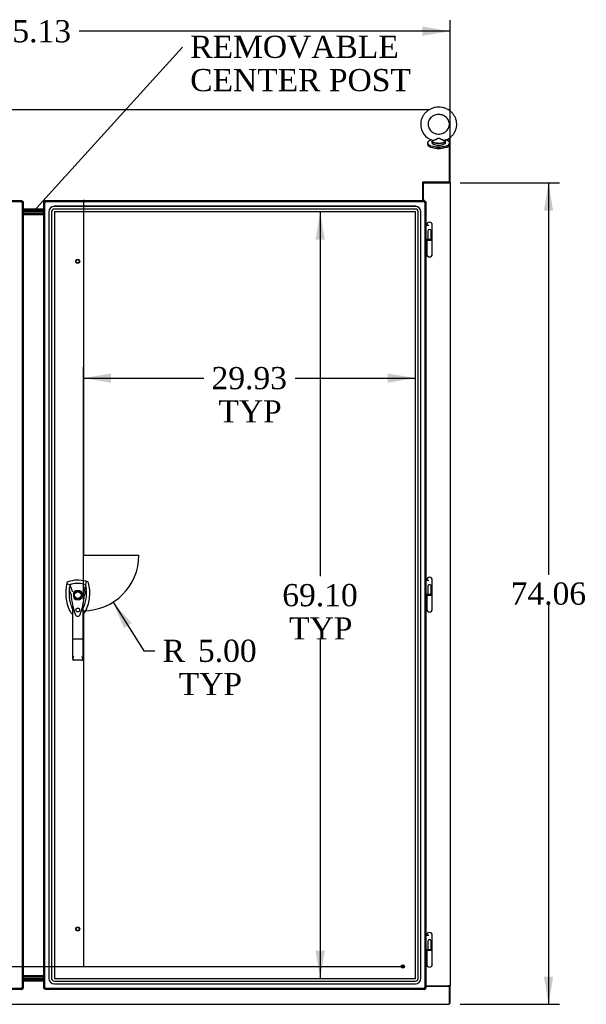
# Model space of a CAD drawing. Header units: inches. Extents: x 2 to 538, y -2 to 358.
# Tile 9 of 20: x 136 to 187, y 144 to 233. Entities that reach past the tile are written whole.
import ezdxf
from ezdxf import colors
from ezdxf.entities.mleader import LeaderData, LeaderLine
from ezdxf.enums import TextEntityAlignment as Align
from ezdxf.lldxf.tags import DXFTag
from ezdxf.math import Vec2, Vec3

# ---------------------------------------------------------------- set-up
doc = ezdxf.new("R2010")
doc.units = ezdxf.units.IN
doc.header["$MEASUREMENT"] = 0
for name, color, linetype in [('COM70220', 7, 'Continuous'), ('COM71043-2', 7, 'Continuous'), ('COM71045-2', 7, 'Continuous'), ('COM71046-2', 7, 'Continuous'), ('COM71048-2', 7, 'Continuous'), ('COM71054-1', 7, 'Continuous'), ('COM71145-1', 7, 'Continuous'), ('COM71146-1', 7, 'Continuous'), ('Default', 7, 'Continuous'), ('DV8_Default', 7, 'Continuous'), ('GSK87431', 7, 'Continuous'), ('HAN13068', 7, 'Continuous'), ('HNG14568', 7, 'Continuous'), ('HNG14568B', 7, 'Continuous'), ('HNG14568MH', 7, 'Continuous'), ('SCS87245', 7, 'Continuous'), ('STD26122', 7, 'Continuous'), ('STD26258', 7, 'Continuous'), ('WAF87246', 7, 'Continuous'), ('WAM254785', 7, 'Continuous')]:
    doc.layers.add(name, color=color, linetype=linetype)
doc.styles.add('SEACAD_Times_New_Roman', font='times.ttf')
tags = doc.linetypes.add('CENTER2', pattern=[1.125, 0.75, -0.125, 0.125, -0.125]).pattern_tags.tags
tags[10:11] = [DXFTag(74, 4), DXFTag(75, 0), DXFTag(340, '0'), DXFTag(46, 0.0), DXFTag(50, 0.0), DXFTag(44, 0.0), DXFTag(45, 0.0)]
tags[8:9] = [DXFTag(74, 4), DXFTag(75, 0), DXFTag(340, '0'), DXFTag(46, 0.0), DXFTag(50, 0.0), DXFTag(44, 0.0), DXFTag(45, 0.0)]
tags[6:7] = [DXFTag(74, 4), DXFTag(75, 0), DXFTag(340, '0'), DXFTag(46, 0.0), DXFTag(50, 0.0), DXFTag(44, 0.0), DXFTag(45, 0.0)]
tags[4:5] = [DXFTag(74, 4), DXFTag(75, 0), DXFTag(340, '0'), DXFTag(46, 0.0), DXFTag(50, 0.0), DXFTag(44, 0.0), DXFTag(45, 0.0)]
tags = doc.linetypes.add('HIDDEN2', pattern=[0.1875, 0.125, -0.0625]).pattern_tags.tags
tags[6:7] = [DXFTag(74, 4), DXFTag(75, 0), DXFTag(340, '0'), DXFTag(46, 0.0), DXFTag(50, 0.0), DXFTag(44, 0.0), DXFTag(45, 0.0)]
tags[4:5] = [DXFTag(74, 4), DXFTag(75, 0), DXFTag(340, '0'), DXFTag(46, 0.0), DXFTag(50, 0.0), DXFTag(44, 0.0), DXFTag(45, 0.0)]
doc.dimstyles.new('HAMMOND_(STH_-_540x360)', dxfattribs={"dimtxt": 2, "dimasz": 2.5, "dimexe": 1, "dimexo": 1, "dimgap": 0.5, "dimtad": 0, "dimtih": 1, "dimtoh": 1, "dimzin": 0, "dimdsep": 46, "dimtxsty": 'SEACAD_Times_New_Roman', "dimblk1": '_SE_FILLED', "dimblk2": '_SE_FILLED', "dimsah": 1, "dimcen": 1, "dimadec": 0, "dimazin": 0, "dimtfac": 0.8, "dimtofl": 0, "dimtmove": 0, "dimatfit": 3, "dimfxl": 1, "dimtolj": 1, "dimtzin": 0, "dimarcsym": 0})

# ---------------------------------------------------------------- blocks, each defined once
blk = doc.blocks.new('_SE_FILLED')
at = {"color": 0}
blk.add_line((0, 0), (-1, 0), dxfattribs=at)
blk.add_solid([(0, 0), (-1, -0.1665), (-1, 0.1665), (0, 0)], dxfattribs=at)
blk = doc.blocks.new('SEANNOT_GROUP2')
at = {"layer": 'Default', "color": 7, "linetype": 'CENTER2'}
blk.add_line((103.785, 147.321), (170.494, 147.321), dxfattribs=at)
blk = doc.blocks.new('SE7')
at = {"layer": 'COM70220', "color": 7, "linetype": 'HIDDEN2'}
for p, q in [((171.566, 215.845), (139.026, 215.845)), ((171.566, 215.844), (139.026, 215.844)), ((138.526, 215.345), (138.526, 146.243)), ((138.527, 215.345), (138.527, 146.243)), ((138.776, 215.345), (138.776, 146.243)), ((139.025, 215.345), (139.025, 146.243)), ((171.566, 215.595), (139.026, 215.595)), ((171.566, 215.346), (139.026, 215.346)), ((139.026, 215.345), (139.026, 146.243)), ((171.566, 215.345), (139.026, 215.345)), ((171.566, 146.243), (171.566, 215.345)), ((171.567, 146.243), (171.567, 215.345)), ((171.816, 146.243), (171.816, 215.345)), ((172.065, 146.243), (172.065, 215.345)), ((172.066, 146.243), (172.066, 215.345)), ((139.026, 146.243), (171.566, 146.243)), ((139.026, 146.242), (171.566, 146.242)), ((139.026, 145.993), (171.566, 145.993)), ((139.026, 145.744), (171.566, 145.744)), ((139.026, 145.743), (171.566, 145.743))]:
    blk.add_line(p, q, dxfattribs=at)
for centre, radius, start, end in [((139.026, 215.345), 0.5, 90, 180), ((139.026, 215.345), 0.499, 90, 180), ((171.566, 215.345), 0.5, 0, 90), ((171.566, 215.345), 0.499, 0, 90), ((139.026, 215.345), 0.25, 90, 180), ((139.026, 215.345), 0.001, 90, 180), ((171.566, 215.345), 0.25, 0, 90), ((171.566, 215.345), 0.001, 0, 90), ((139.026, 146.243), 0.5, 180, 270), ((139.026, 146.243), 0.499, 180, 270), ((139.026, 146.243), 0.25, 180, 270), ((139.026, 146.243), 0.001, 180, 270), ((171.566, 146.243), 0.5, 270, 0), ((171.566, 146.243), 0.001, 270, 0), ((171.566, 146.243), 0.25, 270, 0), ((171.566, 146.243), 0.499, 270, 0)]:
    blk.add_arc(centre, radius, start, end, dxfattribs=at)
at = {"layer": 'COM71043-2', "color": 7, "linetype": 'Continuous'}
for p, q in [((174.607, 224.492), (174.702, 224.492)), ((174.702, 224.431), (174.702, 224.492)), ((174.702, 217.982), (174.702, 222.057)), ((174.559, 217.961), (172.267, 217.961)), ((172.267, 217.961), (172.267, 216.362)), ((174.66, 217.961), (174.559, 217.961)), ((174.607, 217.982), (174.702, 217.982)), ((174.702, 217.982), (174.702, 145.572)), ((172.52, 145.572), (174.559, 145.572)), ((174.702, 145.572), (174.559, 145.572)), ((174.607, 145.572), (174.607, 145.542)), ((174.607, 145.542), (174.702, 145.542)), ((174.702, 145.572), (174.702, 145.542)), ((174.702, 144), (174.702, 145.542)), ((174.607, 144), (174.702, 144))]:
    blk.add_line(p, q, dxfattribs=at)
blk.add_open_spline([(174.66, 217.961), (174.673, 217.964), (174.684, 217.968), (174.698, 217.975), (174.702, 217.978), (174.702, 217.982)], degree=3, knots=[0, 0, 0, 0, 0.5, 0.5, 1, 1, 1, 1], dxfattribs=at)
at = {"layer": 'COM71045-2', "color": 7, "linetype": 'Continuous'}
for p, q in [((101.419, 224.581), (172.866, 224.581)), ((174.478, 224.581), (174.607, 224.581)), ((174.607, 224.581), (174.607, 224.497)), ((174.607, 221.986), (174.607, 221.686)), ((174.607, 221.304), (174.607, 218.052)), ((172.237, 217.93), (172.237, 218.064)), ((172.237, 218.064), (172.267, 218.064)), ((172.237, 217.975), (172.267, 217.975)), ((172.237, 216.362), (172.237, 217.93)), ((172.267, 218.064), (172.267, 218.052)), ((172.267, 218.052), (174.607, 218.052)), ((172.267, 217.963), (172.267, 218.052)), ((172.267, 217.963), (174.607, 217.963)), ((174.607, 217.963), (174.607, 218.052)), ((138.071, 215.576), (136.208, 215.576))]:
    blk.add_line(p, q, dxfattribs=at)
at = {"layer": 'COM71046-2', "color": 7, "linetype": 'Continuous'}
for p, q in [((136.208, 146.012), (138.071, 146.012)), ((172.52, 145.542), (174.607, 145.542)), ((174.607, 145.542), (174.607, 144.048)), ((99.672, 143.905), (174.607, 143.905)), ((174.607, 144.048), (174.607, 143.905))]:
    blk.add_line(p, q, dxfattribs=at)
at = {"layer": 'COM71048-2', "color": 7, "linetype": 'Continuous'}
for p, q in [((172.607, 217.963), (172.607, 217.961)), ((172.732, 217.963), (172.732, 217.961)), ((174.482, 217.961), (174.482, 217.963))]:
    blk.add_line(p, q, dxfattribs=at)
at = {"layer": 'COM71054-1', "color": 7, "linetype": 'Continuous'}
for p, q in [((138.071, 215.481), (136.208, 215.481)), ((138.071, 215.356), (136.208, 215.356)), ((136.208, 215.232), (138.071, 215.232)), ((136.208, 215.107), (138.071, 215.107)), ((138.071, 146.482), (136.208, 146.482)), ((138.071, 146.357), (136.208, 146.357)), ((136.208, 146.232), (138.071, 146.232)), ((136.208, 146.107), (138.071, 146.107))]:
    blk.add_line(p, q, dxfattribs=at)
at = {"layer": 'COM71145-1', "color": 7, "linetype": 'Continuous'}
for p, q in [((138.166, 216.267), (138.071, 216.267)), ((138.071, 216.219), (138.071, 216.267)), ((138.141, 216.219), (138.071, 216.219)), ((138.071, 145.37), (138.071, 216.219)), ((138.166, 216.219), (138.141, 216.219)), ((138.166, 216.267), (138.166, 216.362)), ((138.166, 216.362), (138.214, 216.362)), ((138.166, 216.267), (138.214, 216.267)), ((138.166, 216.219), (138.166, 216.267)), ((138.214, 216.293), (138.214, 216.362)), ((138.214, 216.362), (172.377, 216.362)), ((138.214, 216.267), (138.214, 216.293)), ((172.377, 216.293), (172.377, 216.362)), ((172.377, 216.362), (172.425, 216.362)), ((172.377, 216.267), (172.377, 216.293)), ((172.377, 216.267), (172.425, 216.267)), ((172.425, 216.267), (172.425, 216.362)), ((172.425, 216.267), (172.52, 216.267)), ((172.425, 216.267), (172.425, 216.219)), ((172.425, 216.219), (172.45, 216.219)), ((172.45, 216.219), (172.52, 216.219)), ((172.52, 216.267), (172.52, 216.219)), ((172.52, 216.219), (172.52, 145.37)), ((138.071, 145.321), (138.071, 145.37)), ((138.141, 145.37), (138.071, 145.37)), ((138.166, 145.321), (138.071, 145.321)), ((138.166, 145.37), (138.141, 145.37)), ((138.166, 145.321), (138.166, 145.37)), ((138.214, 145.321), (138.166, 145.321)), ((138.166, 145.321), (138.166, 145.226)), ((138.214, 145.226), (138.166, 145.226)), ((138.214, 145.321), (138.214, 145.296)), ((138.214, 145.296), (138.214, 145.226)), ((172.377, 145.226), (138.214, 145.226)), ((172.425, 145.321), (172.377, 145.321)), ((172.377, 145.321), (172.377, 145.296)), ((172.377, 145.296), (172.377, 145.226)), ((172.425, 145.226), (172.377, 145.226)), ((172.425, 145.37), (172.45, 145.37)), ((172.425, 145.37), (172.425, 145.321)), ((172.425, 145.321), (172.425, 145.226)), ((172.425, 145.321), (172.52, 145.321)), ((172.45, 145.37), (172.52, 145.37)), ((172.52, 145.37), (172.52, 145.321))]:
    blk.add_line(p, q, dxfattribs=at)
at = {"layer": 'COM71145-1', "color": 7, "linetype": 'HIDDEN2'}
for p, q in [((138.113, 216.195), (138.18, 216.195)), ((138.166, 145.37), (138.166, 216.219)), ((138.214, 216.267), (172.377, 216.267)), ((138.238, 216.253), (138.238, 216.321)), ((172.353, 216.321), (172.353, 216.253)), ((172.411, 216.195), (172.478, 216.195)), ((172.425, 216.219), (172.425, 145.37)), ((172.425, 214.198), (172.52, 214.198)), ((172.425, 212.848), (172.52, 212.848)), ((172.425, 182.183), (172.52, 182.183)), ((141.331, 181.19), (140.932, 181.19)), ((140.736, 180.994), (140.736, 180.595)), ((140.932, 180.399), (141.331, 180.399)), ((141.527, 180.595), (141.527, 180.994)), ((172.425, 180.833), (172.52, 180.833)), ((172.425, 150.168), (172.52, 150.168)), ((172.425, 148.818), (172.52, 148.818)), ((138.18, 145.393), (138.113, 145.393)), ((172.377, 145.321), (138.214, 145.321)), ((138.238, 145.268), (138.238, 145.335)), ((172.353, 145.335), (172.353, 145.268)), ((172.478, 145.393), (172.411, 145.393))]:
    blk.add_line(p, q, dxfattribs=at)
blk.add_circle((141.131, 179.456), 0.167, dxfattribs=at)
at = {"layer": 'COM71145-1', "color": 7, "linetype": 'Continuous'}
for centre, start, end in [((138.157, 216.277), 314.87169, 315.12831), ((172.435, 216.277), 224.87169, 225.12831), ((138.157, 145.312), 44.87169, 45.12831), ((172.435, 145.312), 134.87169, 135.12831)]:
    blk.add_arc(centre, 0.0815, start, end, dxfattribs=at)
at = {"layer": 'COM71145-1', "color": 7, "linetype": 'HIDDEN2'}
for start, end in [(116.77576, 153.22424), (26.77576, 63.22424), (206.77576, 243.22424), (296.77576, 333.22424)]:
    blk.add_arc((141.131, 180.794), 0.443, start, end, dxfattribs=at)
at = {"layer": 'COM71145-1', "color": 7, "linetype": 'Continuous'}
for points, knots in [([(138.071, 216.219), (138.071, 216.215), (138.072, 216.211), (138.075, 216.205), (138.078, 216.203), (138.085, 216.199), (138.09, 216.198), (138.1, 216.196), (138.106, 216.195), (138.12, 216.195), (138.127, 216.196), (138.143, 216.198), (138.152, 216.199), (138.169, 216.203), (138.178, 216.205), (138.196, 216.211), (138.205, 216.215), (138.214, 216.219)], [0, 0, 0, 0, 0.125, 0.125, 0.25, 0.25, 0.375, 0.375, 0.5, 0.5, 0.625, 0.625, 0.75, 0.75, 0.875, 0.875, 1, 1, 1, 1]), ([(138.166, 216.219), (138.166, 216.216), (138.166, 216.213), (138.167, 216.208), (138.168, 216.205), (138.168, 216.203)], [0, 0, 0, 0, 0.125, 0.125, 0.2349364, 0.2349364, 0.2349364, 0.2349364]), ([(138.214, 216.219), (138.219, 216.228), (138.222, 216.237), (138.228, 216.255), (138.231, 216.264), (138.234, 216.282), (138.236, 216.29), (138.238, 216.306), (138.238, 216.314), (138.238, 216.327), (138.238, 216.333), (138.236, 216.344), (138.234, 216.348), (138.231, 216.356), (138.228, 216.358), (138.222, 216.362), (138.219, 216.362), (138.214, 216.362)], [0, 0, 0, 0, 0.125, 0.125, 0.25, 0.25, 0.375, 0.375, 0.5, 0.5, 0.625, 0.625, 0.75, 0.75, 0.875, 0.875, 1, 1, 1, 1]), ([(172.377, 216.362), (172.372, 216.362), (172.369, 216.362), (172.363, 216.358), (172.36, 216.356), (172.357, 216.348), (172.355, 216.344), (172.354, 216.333), (172.353, 216.327), (172.353, 216.314), (172.354, 216.306), (172.355, 216.29), (172.357, 216.282), (172.36, 216.264), (172.363, 216.255), (172.369, 216.237), (172.372, 216.228), (172.377, 216.219)], [0, 0, 0, 0, 0.125, 0.125, 0.25, 0.25, 0.375, 0.375, 0.5, 0.5, 0.625, 0.625, 0.75, 0.75, 0.875, 0.875, 1, 1, 1, 1]), ([(172.377, 216.267), (172.374, 216.267), (172.371, 216.267), (172.365, 216.266), (172.363, 216.266), (172.361, 216.265)], [0, 0, 0, 0, 0.125, 0.125, 0.2349364, 0.2349364, 0.2349364, 0.2349364]), ([(172.377, 216.219), (172.386, 216.215), (172.395, 216.211), (172.413, 216.205), (172.422, 216.203), (172.439, 216.199), (172.448, 216.198), (172.464, 216.196), (172.471, 216.195), (172.485, 216.195), (172.491, 216.196), (172.502, 216.198), (172.506, 216.199), (172.513, 216.203), (172.516, 216.205), (172.519, 216.211), (172.52, 216.215), (172.52, 216.219)], [0, 0, 0, 0, 0.125, 0.125, 0.25, 0.25, 0.375, 0.375, 0.5, 0.5, 0.625, 0.625, 0.75, 0.75, 0.875, 0.875, 1, 1, 1, 1]), ([(138.214, 145.37), (138.205, 145.374), (138.197, 145.378), (138.178, 145.384), (138.169, 145.386), (138.152, 145.39), (138.143, 145.391), (138.127, 145.393), (138.12, 145.393), (138.106, 145.393), (138.1, 145.393), (138.09, 145.391), (138.085, 145.39), (138.078, 145.386), (138.075, 145.384), (138.072, 145.378), (138.071, 145.374), (138.071, 145.37)], [0, 0, 0, 0, 0.125, 0.125, 0.25, 0.25, 0.375, 0.375, 0.5, 0.5, 0.625, 0.625, 0.75, 0.75, 0.875, 0.875, 1, 1, 1, 1]), ([(138.214, 145.226), (138.219, 145.226), (138.222, 145.227), (138.228, 145.231), (138.231, 145.233), (138.234, 145.24), (138.236, 145.245), (138.238, 145.255), (138.238, 145.261), (138.238, 145.275), (138.238, 145.283), (138.236, 145.299), (138.234, 145.307), (138.231, 145.325), (138.228, 145.334), (138.222, 145.352), (138.219, 145.361), (138.214, 145.369)], [0, 0, 0, 0, 0.125, 0.125, 0.25, 0.25, 0.375, 0.375, 0.5, 0.5, 0.625, 0.625, 0.75, 0.75, 0.875, 0.875, 1, 1, 1, 1]), ([(138.214, 145.321), (138.218, 145.321), (138.221, 145.322), (138.226, 145.322), (138.228, 145.323), (138.23, 145.324)], [0, 0, 0, 0, 0.125, 0.125, 0.2349364, 0.2349364, 0.2349364, 0.2349364]), ([(172.377, 145.369), (172.372, 145.361), (172.369, 145.352), (172.363, 145.334), (172.36, 145.325), (172.357, 145.307), (172.355, 145.299), (172.354, 145.283), (172.353, 145.275), (172.353, 145.261), (172.354, 145.255), (172.355, 145.245), (172.357, 145.24), (172.36, 145.233), (172.363, 145.231), (172.369, 145.227), (172.372, 145.226), (172.377, 145.226)], [0, 0, 0, 0, 0.125, 0.125, 0.25, 0.25, 0.375, 0.375, 0.5, 0.5, 0.625, 0.625, 0.75, 0.75, 0.875, 0.875, 1, 1, 1, 1]), ([(172.52, 145.37), (172.52, 145.374), (172.519, 145.378), (172.516, 145.384), (172.513, 145.386), (172.506, 145.39), (172.502, 145.391), (172.491, 145.393), (172.485, 145.393), (172.471, 145.393), (172.464, 145.393), (172.448, 145.391), (172.439, 145.39), (172.422, 145.386), (172.413, 145.384), (172.395, 145.378), (172.386, 145.374), (172.377, 145.37)], [0, 0, 0, 0, 0.125, 0.125, 0.25, 0.25, 0.375, 0.375, 0.5, 0.5, 0.625, 0.625, 0.75, 0.75, 0.875, 0.875, 1, 1, 1, 1]), ([(172.425, 145.37), (172.425, 145.373), (172.425, 145.376), (172.424, 145.381), (172.424, 145.383), (172.423, 145.385)], [0, 0, 0, 0, 0.125, 0.125, 0.2349364, 0.2349364, 0.2349364, 0.2349364])]:
    blk.add_open_spline(points, degree=3, knots=knots, dxfattribs=at)
at = {"layer": 'COM71145-1', "color": 7, "linetype": 'HIDDEN2'}
for points, knots in [([(138.168, 216.203), (138.168, 216.203), (138.169, 216.203), (138.17, 216.2), (138.171, 216.198), (138.175, 216.196), (138.177, 216.195), (138.183, 216.195), (138.186, 216.196), (138.192, 216.198), (138.195, 216.2), (138.205, 216.207), (138.21, 216.213), (138.214, 216.219)], [0.2349364, 0.2349364, 0.2349364, 0.2349364, 0.25, 0.25, 0.375, 0.375, 0.5, 0.5, 0.625, 0.625, 0.75, 0.75, 1, 1, 1, 1]), ([(138.238, 216.253), (138.238, 216.256), (138.237, 216.258), (138.235, 216.262), (138.233, 216.264), (138.231, 216.265), (138.231, 216.265), (138.23, 216.265)], [0.501162, 0.501162, 0.501162, 0.501162, 0.625, 0.625, 0.75, 0.75, 0.7653538, 0.7653538, 0.7653538, 0.7653538]), ([(172.361, 216.265), (172.361, 216.265), (172.36, 216.265), (172.358, 216.264), (172.356, 216.262), (172.354, 216.258), (172.353, 216.256), (172.353, 216.251), (172.354, 216.248), (172.356, 216.241), (172.358, 216.238), (172.365, 216.229), (172.37, 216.224), (172.377, 216.219)], [0.2349364, 0.2349364, 0.2349364, 0.2349364, 0.25, 0.25, 0.375, 0.375, 0.5, 0.5, 0.625, 0.625, 0.75, 0.75, 1, 1, 1, 1]), ([(172.411, 216.195), (172.414, 216.195), (172.416, 216.196), (172.42, 216.198), (172.421, 216.2), (172.423, 216.203), (172.423, 216.203), (172.423, 216.203)], [0.501162, 0.501162, 0.501162, 0.501162, 0.625, 0.625, 0.75, 0.75, 0.7653538, 0.7653538, 0.7653538, 0.7653538]), ([(138.18, 145.393), (138.177, 145.393), (138.175, 145.393), (138.171, 145.39), (138.17, 145.389), (138.169, 145.386), (138.168, 145.386), (138.168, 145.385)], [0.501162, 0.501162, 0.501162, 0.501162, 0.625, 0.625, 0.75, 0.75, 0.7653538, 0.7653538, 0.7653538, 0.7653538]), ([(138.23, 145.324), (138.231, 145.324), (138.231, 145.324), (138.233, 145.325), (138.235, 145.326), (138.237, 145.33), (138.238, 145.333), (138.238, 145.338), (138.237, 145.341), (138.235, 145.347), (138.233, 145.351), (138.227, 145.36), (138.221, 145.365), (138.214, 145.369)], [0.2349364, 0.2349364, 0.2349364, 0.2349364, 0.25, 0.25, 0.375, 0.375, 0.5, 0.5, 0.625, 0.625, 0.75, 0.75, 1, 1, 1, 1]), ([(172.353, 145.335), (172.353, 145.333), (172.354, 145.33), (172.356, 145.326), (172.358, 145.325), (172.36, 145.324), (172.361, 145.324), (172.361, 145.324)], [0.501162, 0.501162, 0.501162, 0.501162, 0.625, 0.625, 0.75, 0.75, 0.7653538, 0.7653538, 0.7653538, 0.7653538]), ([(172.423, 145.385), (172.423, 145.386), (172.423, 145.386), (172.421, 145.388), (172.42, 145.39), (172.416, 145.393), (172.414, 145.393), (172.408, 145.393), (172.405, 145.393), (172.399, 145.39), (172.396, 145.389), (172.387, 145.382), (172.381, 145.376), (172.377, 145.37)], [0.2349364, 0.2349364, 0.2349364, 0.2349364, 0.25, 0.25, 0.375, 0.375, 0.5, 0.5, 0.625, 0.625, 0.75, 0.75, 1, 1, 1, 1])]:
    blk.add_open_spline(points, degree=3, knots=knots, dxfattribs=at)
at = {"layer": 'COM71145-1', "color": 7, "linetype": 'Continuous'}
for points in [[(138.23, 216.265), (138.226, 216.267), (138.22, 216.267), (138.214, 216.267)], [(172.423, 216.203), (172.425, 216.208), (172.425, 216.213), (172.425, 216.219)], [(138.168, 145.385), (138.167, 145.381), (138.166, 145.376), (138.166, 145.37)], [(172.361, 145.324), (172.365, 145.322), (172.371, 145.321), (172.377, 145.321)]]:
    blk.add_open_spline(points, degree=3, dxfattribs=at)
at = {"layer": 'COM71146-1', "color": 7, "linetype": 'Continuous'}
for p, q in [((101.902, 216.362), (136.065, 216.362)), ((136.065, 216.293), (136.065, 216.362)), ((136.065, 216.362), (136.113, 216.362)), ((136.065, 216.267), (136.065, 216.293)), ((136.065, 216.267), (136.113, 216.267)), ((136.113, 216.267), (136.113, 216.362)), ((136.113, 216.267), (136.208, 216.267)), ((136.113, 216.267), (136.113, 216.219)), ((136.113, 216.219), (136.138, 216.219)), ((136.138, 216.219), (136.208, 216.219)), ((136.208, 216.267), (136.208, 216.219)), ((136.208, 216.219), (136.208, 145.37)), ((136.065, 145.226), (101.902, 145.226)), ((136.113, 145.321), (136.065, 145.321)), ((136.065, 145.321), (136.065, 145.296)), ((136.065, 145.296), (136.065, 145.226)), ((136.113, 145.226), (136.065, 145.226)), ((136.113, 145.37), (136.138, 145.37)), ((136.113, 145.37), (136.113, 145.321)), ((136.113, 145.321), (136.113, 145.226)), ((136.113, 145.321), (136.208, 145.321)), ((136.138, 145.37), (136.208, 145.37)), ((136.208, 145.37), (136.208, 145.321))]:
    blk.add_line(p, q, dxfattribs=at)
at = {"layer": 'COM71146-1', "color": 7, "linetype": 'HIDDEN2'}
for p, q in [((101.902, 216.267), (136.065, 216.267)), ((136.041, 216.321), (136.041, 216.253)), ((136.099, 216.195), (136.166, 216.195)), ((136.113, 216.219), (136.113, 145.37)), ((136.065, 145.321), (101.902, 145.321)), ((136.041, 145.335), (136.041, 145.268)), ((136.166, 145.393), (136.099, 145.393))]:
    blk.add_line(p, q, dxfattribs=at)
at = {"layer": 'COM71146-1', "color": 7, "linetype": 'Continuous'}
for centre, start, end in [((136.123, 216.277), 224.87169, 225.12831), ((136.123, 145.312), 134.87169, 135.12831)]:
    blk.add_arc(centre, 0.0815, start, end, dxfattribs=at)
for points, knots in [([(136.065, 216.362), (136.06, 216.362), (136.057, 216.362), (136.051, 216.358), (136.048, 216.356), (136.045, 216.348), (136.043, 216.344), (136.042, 216.333), (136.041, 216.327), (136.041, 216.314), (136.042, 216.306), (136.043, 216.29), (136.045, 216.282), (136.048, 216.264), (136.051, 216.255), (136.057, 216.237), (136.06, 216.228), (136.065, 216.219)], [0, 0, 0, 0, 0.125, 0.125, 0.25, 0.25, 0.375, 0.375, 0.5, 0.5, 0.625, 0.625, 0.75, 0.75, 0.875, 0.875, 1, 1, 1, 1]), ([(136.065, 216.267), (136.062, 216.267), (136.059, 216.267), (136.053, 216.266), (136.051, 216.266), (136.049, 216.265)], [0, 0, 0, 0, 0.125, 0.125, 0.2349364, 0.2349364, 0.2349364, 0.2349364]), ([(136.065, 216.219), (136.074, 216.215), (136.083, 216.211), (136.101, 216.205), (136.11, 216.203), (136.127, 216.199), (136.136, 216.198), (136.152, 216.196), (136.159, 216.195), (136.173, 216.195), (136.179, 216.196), (136.19, 216.198), (136.194, 216.199), (136.201, 216.203), (136.204, 216.205), (136.207, 216.211), (136.208, 216.215), (136.208, 216.219)], [0, 0, 0, 0, 0.125, 0.125, 0.25, 0.25, 0.375, 0.375, 0.5, 0.5, 0.625, 0.625, 0.75, 0.75, 0.875, 0.875, 1, 1, 1, 1]), ([(136.065, 145.369), (136.06, 145.361), (136.057, 145.352), (136.051, 145.334), (136.048, 145.325), (136.045, 145.307), (136.043, 145.299), (136.042, 145.283), (136.041, 145.275), (136.041, 145.261), (136.042, 145.255), (136.043, 145.245), (136.045, 145.24), (136.048, 145.233), (136.051, 145.231), (136.057, 145.227), (136.06, 145.226), (136.065, 145.226)], [0, 0, 0, 0, 0.125, 0.125, 0.25, 0.25, 0.375, 0.375, 0.5, 0.5, 0.625, 0.625, 0.75, 0.75, 0.875, 0.875, 1, 1, 1, 1]), ([(136.208, 145.37), (136.208, 145.374), (136.207, 145.378), (136.204, 145.384), (136.201, 145.386), (136.194, 145.39), (136.19, 145.391), (136.179, 145.393), (136.173, 145.393), (136.159, 145.393), (136.152, 145.393), (136.136, 145.391), (136.127, 145.39), (136.11, 145.386), (136.101, 145.384), (136.083, 145.378), (136.074, 145.374), (136.065, 145.37)], [0, 0, 0, 0, 0.125, 0.125, 0.25, 0.25, 0.375, 0.375, 0.5, 0.5, 0.625, 0.625, 0.75, 0.75, 0.875, 0.875, 1, 1, 1, 1]), ([(136.113, 145.37), (136.113, 145.373), (136.113, 145.376), (136.112, 145.381), (136.112, 145.383), (136.111, 145.385)], [0, 0, 0, 0, 0.125, 0.125, 0.2349364, 0.2349364, 0.2349364, 0.2349364])]:
    blk.add_open_spline(points, degree=3, knots=knots, dxfattribs=at)
at = {"layer": 'COM71146-1', "color": 7, "linetype": 'HIDDEN2'}
for points, knots in [([(136.049, 216.265), (136.049, 216.265), (136.048, 216.265), (136.046, 216.264), (136.044, 216.262), (136.042, 216.258), (136.041, 216.256), (136.041, 216.251), (136.042, 216.248), (136.044, 216.241), (136.046, 216.238), (136.053, 216.229), (136.058, 216.224), (136.065, 216.219)], [0.2349364, 0.2349364, 0.2349364, 0.2349364, 0.25, 0.25, 0.375, 0.375, 0.5, 0.5, 0.625, 0.625, 0.75, 0.75, 1, 1, 1, 1]), ([(136.099, 216.195), (136.102, 216.195), (136.104, 216.196), (136.108, 216.198), (136.109, 216.2), (136.111, 216.203), (136.111, 216.203), (136.111, 216.203)], [0.501162, 0.501162, 0.501162, 0.501162, 0.625, 0.625, 0.75, 0.75, 0.7653538, 0.7653538, 0.7653538, 0.7653538]), ([(136.041, 145.335), (136.041, 145.333), (136.042, 145.33), (136.044, 145.326), (136.046, 145.325), (136.048, 145.324), (136.049, 145.324), (136.049, 145.324)], [0.501162, 0.501162, 0.501162, 0.501162, 0.625, 0.625, 0.75, 0.75, 0.7653538, 0.7653538, 0.7653538, 0.7653538]), ([(136.111, 145.385), (136.111, 145.386), (136.111, 145.386), (136.109, 145.388), (136.108, 145.39), (136.104, 145.393), (136.102, 145.393), (136.096, 145.393), (136.093, 145.393), (136.087, 145.39), (136.084, 145.389), (136.075, 145.382), (136.069, 145.376), (136.065, 145.37)], [0.2349364, 0.2349364, 0.2349364, 0.2349364, 0.25, 0.25, 0.375, 0.375, 0.5, 0.5, 0.625, 0.625, 0.75, 0.75, 1, 1, 1, 1])]:
    blk.add_open_spline(points, degree=3, knots=knots, dxfattribs=at)
at = {"layer": 'COM71146-1', "color": 7, "linetype": 'Continuous'}
for points in [[(136.111, 216.203), (136.113, 216.208), (136.113, 216.213), (136.113, 216.219)], [(136.049, 145.324), (136.053, 145.322), (136.059, 145.321), (136.065, 145.321)]]:
    blk.add_open_spline(points, degree=3, dxfattribs=at)
at = {"layer": 'DV8_Default', "color": 7, "linetype": 'HIDDEN2'}
for p, q in [((141.639, 216.438), (141.639, 184.386)), ((141.639, 184.386), (146.639, 184.386)), ((141.639, 179.386), (141.639, 147.334))]:
    blk.add_line(p, q, dxfattribs=at)
blk.add_arc((141.639, 184.386), 5, 270, 0, dxfattribs=at)
at = {"layer": 'GSK87431', "color": 7, "linetype": 'Continuous'}
for p, q in [((138.071, 215.388), (136.208, 215.388)), ((138.071, 215.2), (136.208, 215.2)), ((136.208, 146.388), (138.071, 146.388)), ((136.208, 146.201), (138.071, 146.201))]:
    blk.add_line(p, q, dxfattribs=at)
at = {"layer": 'HAN13068', "color": 7, "linetype": 'Continuous'}
for p, q in [((142.03, 181.983), (141.85, 182.042)), ((140.155, 181.896), (140.14, 181.838)), ((140.14, 181.838), (140.424, 181.732)), ((140.424, 181.732), (140.639, 181.16)), ((140.639, 181.16), (140.685, 181.126)), ((141.838, 181.732), (141.674, 181.077)), ((140.525, 180.811), (140.526, 180.811)), ((141.736, 180.815), (141.737, 180.815)), ((140.676, 176.817), (140.676, 179.795)), ((141.586, 179.795), (141.586, 176.817)), ((141.586, 179.514), (141.611, 179.561)), ((140.87, 179.154), (140.874, 179.146)), ((140.676, 175.009), (140.676, 176.817)), ((141.496, 176.812), (140.766, 176.812)), ((141.586, 176.817), (141.586, 175.009)), ((141.496, 174.919), (140.766, 174.919))]:
    blk.add_line(p, q, dxfattribs=at)
for radius in [0.35, 0.3]:
    blk.add_circle((141.131, 180.794), radius, dxfattribs=at)
for centre, radius, start, end in [((141.131, 179.56), 2.585, 73.85893, 110.34924), ((143.763, 180.985), 3.721, 166.75318, 205.10266), ((143.763, 180.985), 3.421, 174.70184, 200.20775), ((143.763, 180.985), 3.421, 167.3846, 174.70184), ((141.131, 179.56), 2.285, 106.83853, 108.03431), ((141.131, 179.56), 2.285, 104.45028, 106.83853), ((141.131, 179.56), 2.285, 71.96569, 104.45028), ((138.5, 180.985), 3.421, 334.89734, 7.2824), ((138.5, 180.985), 3.421, 10.11379, 12.6154), ((138.5, 180.985), 3.421, 8.519, 10.11379), ((138.5, 180.985), 3.421, 7.2824, 8.519), ((147.373, 181.381), 6.872, 184.75423, 199.9908), ((140.614, 179.464), 1.35, 91.23359, 93.76963), ((134.693, 181.41), 7.068, 340.3478, 355.1696), ((154.495, 154.367), 29.627, 115.64179, 115.75394), ((141.672, 180.026), 0.791, 85.30773, 89.6394), ((143.763, 180.985), 3.421, 200.20775, 205.10266), ((141.072, 179.724), 0.45, 205.10266, 208.42246), ((139.147, 179.19), 1.646, 10.27719, 21.64676), ((141.19, 179.724), 0.45, 331.57754, 334.89734), ((141.19, 179.724), 0.75, 301.84865, 334.89734), ((141.072, 179.724), 0.75, 233.47883, 238.15135), ((141.132, 179.12), 0.234, 202.28022, 338.21669), ((140.766, 175.009), 0.0903, 180.00172, 181.11543), ((140.766, 175.009), 0.09, 181.11716, 270), ((141.496, 175.009), 0.09, 270, 358.88284), ((141.496, 175.009), 0.0903, 358.88457, 359.99828)]:
    blk.add_arc(centre, radius, start, end, dxfattribs=at)
for points in [[(140.232, 181.983), (140.195, 181.969), (140.165, 181.936), (140.155, 181.896)], [(141.85, 182.042), (141.846, 181.939), (141.842, 181.836), (141.838, 181.732)], [(142.108, 181.896), (142.098, 181.936), (142.068, 181.969), (142.03, 181.983)], [(140.356, 181.301), (140.412, 181.138), (140.469, 180.974), (140.525, 180.811)], [(141.893, 181.419), (141.841, 181.217), (141.789, 181.016), (141.737, 180.815)], [(140.393, 179.406), (140.445, 179.294), (140.526, 179.195), (140.626, 179.122)]]:
    blk.add_open_spline(points, degree=3, dxfattribs=at)
for points, knots in [([(141.87, 179.406), (142.05, 179.791), (142.164, 180.207), (142.245, 181.054), (142.212, 181.484), (142.108, 181.896)], [0, 0, 0, 0, 0.5, 0.5, 1, 1, 1, 1]), ([(140.87, 179.154), (140.855, 179.196), (140.841, 179.238), (140.806, 179.348), (140.786, 179.415), (140.766, 179.483)], [0.770336, 0.770336, 0.770336, 0.770336, 0.8588735, 0.8588735, 1, 1, 1, 1]), ([(141.496, 179.482), (141.513, 179.54), (141.528, 179.597), (141.552, 179.682), (141.559, 179.711), (141.571, 179.752), (141.575, 179.765), (141.58, 179.783), (141.582, 179.789), (141.585, 179.796), (141.586, 179.797), (141.586, 179.795)], [0, 0, 0, 0, 0.5, 0.5, 0.75, 0.75, 0.875, 0.875, 0.9375, 0.9375, 1, 1, 1, 1]), ([(140.766, 176.812), (140.76, 176.812), (140.754, 176.812), (140.743, 176.812), (140.737, 176.812), (140.726, 176.812), (140.721, 176.812), (140.711, 176.813), (140.707, 176.813), (140.694, 176.814), (140.687, 176.814), (140.681, 176.815), (140.679, 176.816), (140.677, 176.817), (140.676, 176.817), (140.676, 176.817)], [0, 0, 0, 0, 0.125, 0.125, 0.25, 0.25, 0.375, 0.375, 0.5, 0.5, 0.75, 0.75, 0.875, 0.875, 1, 1, 1, 1]), ([(141.586, 176.817), (141.586, 176.817), (141.586, 176.817), (141.583, 176.816), (141.581, 176.815), (141.575, 176.814), (141.568, 176.814), (141.556, 176.813), (141.551, 176.813), (141.541, 176.812), (141.536, 176.812), (141.525, 176.812), (141.519, 176.812), (141.508, 176.812), (141.502, 176.812), (141.496, 176.812)], [0, 0, 0, 0, 0.125, 0.125, 0.25, 0.25, 0.5, 0.5, 0.625, 0.625, 0.75, 0.75, 0.875, 0.875, 1, 1, 1, 1]), ([(140.676, 175.008), (140.676, 175.023), (140.68, 175.04), (140.689, 175.068), (140.692, 175.078), (140.7, 175.097), (140.704, 175.107), (140.716, 175.138), (140.726, 175.159), (140.74, 175.193), (140.746, 175.204), (140.756, 175.227), (140.761, 175.239), (140.766, 175.251)], [0, 0, 0, 0, 0.25, 0.25, 0.375, 0.375, 0.5, 0.5, 0.75, 0.75, 0.875, 0.875, 1, 1, 1, 1]), ([(141.496, 175.251), (141.501, 175.239), (141.506, 175.227), (141.517, 175.204), (141.522, 175.193), (141.537, 175.159), (141.546, 175.138), (141.559, 175.107), (141.563, 175.097), (141.57, 175.078), (141.573, 175.068), (141.582, 175.04), (141.586, 175.023), (141.586, 175.008)], [0, 0, 0, 0, 0.125, 0.125, 0.25, 0.25, 0.5, 0.5, 0.625, 0.625, 0.75, 0.75, 1, 1, 1, 1])]:
    blk.add_open_spline(points, degree=3, knots=knots, dxfattribs=at)
at = {"layer": 'HNG14568', "color": 7, "linetype": 'HIDDEN2'}
for p, q in [((172.483, 214.158), (172.483, 212.888)), ((172.483, 214.158), (172.506, 214.158)), ((172.506, 214.158), (172.506, 212.888)), ((172.506, 214.158), (172.52, 214.158)), ((172.681, 213.607), (172.681, 212.888)), ((172.994, 212.888), (172.994, 213.607)), ((172.483, 212.888), (172.506, 212.888)), ((172.506, 212.888), (172.52, 212.888)), ((172.483, 182.143), (172.483, 180.873)), ((172.483, 182.143), (172.506, 182.143)), ((172.506, 182.143), (172.506, 180.873)), ((172.506, 182.143), (172.52, 182.143)), ((172.681, 181.592), (172.681, 180.873)), ((172.994, 180.873), (172.994, 181.592)), ((172.483, 180.873), (172.506, 180.873)), ((172.506, 180.873), (172.52, 180.873)), ((172.483, 150.128), (172.483, 148.858)), ((172.483, 150.128), (172.506, 150.128)), ((172.506, 150.128), (172.506, 148.858)), ((172.506, 150.128), (172.52, 150.128)), ((172.681, 149.577), (172.681, 148.858)), ((172.994, 148.858), (172.994, 149.577)), ((172.483, 148.858), (172.506, 148.858)), ((172.506, 148.858), (172.52, 148.858))]:
    blk.add_line(p, q, dxfattribs=at)
at = {"layer": 'HNG14568', "color": 7, "linetype": 'Continuous'}
for p, q in [((172.52, 214.158), (172.773, 214.158)), ((172.585, 214.161), (172.585, 214.158)), ((173.09, 212.888), (173.09, 214.161)), ((172.52, 212.888), (172.757, 212.888)), ((172.52, 182.143), (172.773, 182.143)), ((172.585, 182.146), (172.585, 182.143)), ((173.09, 180.873), (173.09, 182.146)), ((172.52, 180.873), (172.757, 180.873)), ((172.52, 150.128), (172.773, 150.128)), ((172.585, 150.131), (172.585, 150.128)), ((173.09, 148.858), (173.09, 150.131)), ((172.52, 148.858), (172.757, 148.858))]:
    blk.add_line(p, q, dxfattribs=at)
for centre in [(172.837, 214.161), (172.837, 182.146), (172.837, 150.131)]:
    blk.add_arc(centre, 0.252, 0, 180, dxfattribs=at)
at = {"layer": 'HNG14568', "color": 7, "linetype": 'HIDDEN2'}
for centre in [(172.837, 213.607), (172.837, 181.592), (172.837, 149.577)]:
    blk.add_arc(centre, 0.157, 0, 180, dxfattribs=at)
at = {"layer": 'HNG14568B', "color": 7, "linetype": 'Continuous'}
for p, q in [((172.584, 212.888), (172.584, 212.809)), ((172.584, 212.809), (173.09, 212.809)), ((172.757, 212.888), (173.09, 212.888)), ((173.09, 212.809), (173.09, 212.888)), ((172.584, 180.873), (172.584, 180.794)), ((172.584, 180.794), (173.09, 180.794)), ((172.757, 180.873), (173.09, 180.873)), ((173.09, 180.794), (173.09, 180.873)), ((172.584, 148.858), (172.584, 148.779)), ((172.584, 148.779), (173.09, 148.779)), ((172.757, 148.858), (173.09, 148.858)), ((173.09, 148.779), (173.09, 148.858))]:
    blk.add_line(p, q, dxfattribs=at)
at = {"layer": 'HNG14568B', "color": 7, "linetype": 'HIDDEN2'}
for p, q in [((172.673, 212.888), (172.673, 212.809)), ((173.001, 212.809), (173.001, 212.888)), ((172.673, 180.873), (172.673, 180.794)), ((173.001, 180.794), (173.001, 180.873)), ((172.673, 148.858), (172.673, 148.779)), ((173.001, 148.779), (173.001, 148.858))]:
    blk.add_line(p, q, dxfattribs=at)
at = {"layer": 'HNG14568MH', "color": 7, "linetype": 'Continuous'}
for p, q in [((172.585, 212.809), (172.585, 211.537)), ((173.09, 211.537), (173.09, 212.809)), ((172.585, 180.794), (172.585, 179.522)), ((173.09, 179.522), (173.09, 180.794)), ((172.585, 148.779), (172.585, 147.507)), ((173.09, 147.507), (173.09, 148.779))]:
    blk.add_line(p, q, dxfattribs=at)
for centre in [(172.837, 211.537), (172.837, 179.522), (172.837, 147.507)]:
    blk.add_arc(centre, 0.253, 180, 0, dxfattribs=at)
at = {"layer": 'SCS87245', "color": 7, "linetype": 'Continuous'}
for p, q in [((173.044, 221.724), (173.044, 221.612)), ((174.294, 221.612), (174.294, 221.724))]:
    blk.add_line(p, q, dxfattribs=at)
blk.add_arc((173.592, 223.263), 1.547, 180.75111, 250.96595, dxfattribs=at)
for centre, major_axis, start_param, end_param in [((173.669, 221.724), (0.625, 0), 3.141593, 6.283185), ((173.669, 221.76), (-0.611, 0), 5.976454, 6.283185), ((173.669, 221.76), (-0.611, 0), 0, 3.347382)]:
    blk.add_ellipse(centre, major_axis=major_axis, ratio=0.34202, start_param=start_param, end_param=end_param, dxfattribs=at)
for points, knots in [([(174.25, 221.801), (174.26, 221.803), (174.359, 221.831), (174.549, 221.936), (174.787, 222.108), (174.988, 222.325), (175.143, 222.573), (175.248, 222.843), (175.298, 223.126), (175.293, 223.413), (175.232, 223.694), (175.119, 223.959), (174.957, 224.199), (174.752, 224.407), (174.51, 224.576), (174.239, 224.7), (173.949, 224.775), (173.648, 224.797), (173.348, 224.767), (173.058, 224.685), (172.789, 224.553), (172.55, 224.375), (172.349, 224.159), (172.194, 223.911), (172.09, 223.643), (172.049, 223.409), (172.046, 223.284), (172.045, 223.243)], [0, 0, 0, 0, 0.003792, 0.046674, 0.089516, 0.132277, 0.17492, 0.217423, 0.259788, 0.302042, 0.344235, 0.386411, 0.428631, 0.470944, 0.513378, 0.555939, 0.598617, 0.641391, 0.684238, 0.727121, 0.770004, 0.812845, 0.855606, 0.898249, 0.940751, 0.983115, 1, 1, 1, 1]), ([(172.707, 223.243), (172.708, 223.277), (172.712, 223.372), (172.756, 223.545), (172.86, 223.735), (173.011, 223.899), (173.2, 224.024), (173.415, 224.104), (173.644, 224.134), (173.873, 224.115), (174.09, 224.046), (174.283, 223.933), (174.441, 223.783), (174.557, 223.602), (174.624, 223.402), (174.638, 223.191), (174.598, 222.982), (174.503, 222.786), (174.361, 222.616), (174.179, 222.483), (173.968, 222.394), (173.741, 222.353), (173.511, 222.362), (173.29, 222.421), (173.092, 222.526), (172.925, 222.67), (172.801, 222.844), (172.722, 223.042), (172.712, 223.169), (172.707, 223.243)], [0, 0, 0, 0, 0.017112, 0.055885, 0.094596, 0.132955, 0.170916, 0.20855, 0.245957, 0.28323, 0.320449, 0.357692, 0.395073, 0.432727, 0.470778, 0.509271, 0.548079, 0.58684, 0.625278, 0.663316, 0.701008, 0.738452, 0.775745, 0.812971, 0.850201, 0.887543, 0.925131, 0.963096, 1, 1, 1, 1]), ([(174.258, 221.801), (174.259, 221.797), (174.26, 221.793), (174.266, 221.762), (174.244, 221.75), (174.187, 221.753), (174.164, 221.757), (174.115, 221.771), (174.088, 221.781), (174.004, 221.816), (173.945, 221.847), (173.854, 221.897), (173.823, 221.914), (173.76, 221.945), (173.727, 221.959), (173.657, 221.968), (173.62, 221.961), (173.554, 221.935), (173.523, 221.918), (173.431, 221.868), (173.371, 221.834), (173.256, 221.782), (173.201, 221.762), (173.113, 221.747), (173.083, 221.753), (173.076, 221.782), (173.077, 221.791), (173.081, 221.801)], [0.0541896, 0.0541896, 0.0541896, 0.0541896, 0.0625, 0.0625, 0.125, 0.125, 0.15625, 0.15625, 0.1875, 0.1875, 0.25, 0.25, 0.28125, 0.28125, 0.3125, 0.3125, 0.34375, 0.34375, 0.375, 0.375, 0.4375, 0.4375, 0.5, 0.5, 0.5625, 0.5625, 0.5840085, 0.5840085, 0.5840085, 0.5840085]), ([(173.086, 221.799), (173.086, 221.799), (173.087, 221.799), (173.101, 221.795), (173.119, 221.794), (173.185, 221.801), (173.24, 221.818), (173.357, 221.864), (173.418, 221.894), (173.512, 221.937), (173.544, 221.951), (173.61, 221.974), (173.645, 221.981), (173.715, 221.978), (173.749, 221.968), (173.814, 221.943), (173.846, 221.928), (173.938, 221.885), (173.999, 221.856), (174.115, 221.813), (174.169, 221.798), (174.227, 221.794), (174.242, 221.796), (174.252, 221.8)], [0.4673028, 0.4673028, 0.4673028, 0.4673028, 0.46875, 0.46875, 0.5, 0.5, 0.5625, 0.5625, 0.625, 0.625, 0.65625, 0.65625, 0.6875, 0.6875, 0.71875, 0.71875, 0.75, 0.75, 0.8125, 0.8125, 0.875, 0.875, 0.9011171, 0.9011171, 0.9011171, 0.9011171]), ([(173.048, 221.612), (173.051, 221.584), (173.058, 221.536), (173.125, 221.475), (173.225, 221.423), (173.372, 221.383), (173.531, 221.361), (173.625, 221.361), (173.667, 221.361)], [0, 0, 0, 0, 0.138892, 0.29323, 0.478462, 0.68069, 0.878062, 1, 1, 1, 1]), ([(173.667, 221.361), (173.692, 221.361), (173.771, 221.359), (173.917, 221.375), (174.075, 221.41), (174.193, 221.461), (174.275, 221.525), (174.288, 221.581), (174.294, 221.612)], [0, 0, 0, 0, 0.072739, 0.266372, 0.46116, 0.659583, 0.839671, 1, 1, 1, 1])]:
    blk.add_open_spline(points, degree=3, knots=knots, dxfattribs=at)
at = {"layer": 'STD26122', "color": 7, "linetype": 'HIDDEN2'}
for centre, radius in [((141.131, 210.892), 0.185), ((141.131, 210.892), 0.15), ((141.131, 150.696), 0.185), ((141.131, 150.696), 0.15)]:
    blk.add_circle(centre, radius, dxfattribs=at)
at = {"layer": 'STD26258', "color": 7, "linetype": 'HIDDEN2'}
for radius in [0.156, 0.125, 0.0944]:
    blk.add_circle((170.425, 147.321), radius, dxfattribs=at)
at = {"layer": 'WAF87246', "color": 7, "linetype": 'Continuous'}
for p, q in [((172.657, 221.556), (172.657, 221.434)), ((174.681, 221.434), (174.681, 221.556))]:
    blk.add_line(p, q, dxfattribs=at)
for centre, start_param, end_param in [((173.669, 221.556), 0, 4.076664), ((173.669, 221.556), 5.391828, 6.283185), ((173.669, 221.434), 0, 3.141593)]:
    blk.add_ellipse(centre, major_axis=(-1.012, 0), ratio=0.34202, start_param=start_param, end_param=end_param, dxfattribs=at)
at = {"layer": 'WAM254785', "color": 7, "linetype": 'Continuous'}
blk.add_ellipse((173.669, 221.316), major_axis=(-0.75, 0), ratio=0.34202, start_param=0.73041, end_param=2.411182, dxfattribs=at)
blk = doc.blocks.new('DMBLK14')
at = {"layer": 'Default', "linetype": 'Continuous', "transparency": 16777216}
for points in [[(102.077, 232.052), (99.577, 231.635), (102.077, 231.218)], [(172.202, 232.052), (172.202, 231.218), (174.702, 231.635)]]:
    blk.add_hatch(color=7, dxfattribs=at).paths.add_polyline_path(points)
at = {"layer": 'Default', "color": 7, "linetype": 'Continuous', "transparency": 16777216}
for p, q in [((99.577, 218.982), (99.577, 232.635)), ((174.702, 218.982), (174.702, 232.635)), ((133.027, 231.635), (99.577, 231.635)), ((174.702, 231.635), (141.252, 231.635))]:
    blk.add_line(p, q, dxfattribs=at)
at = {"layer": 'Default', "color": 7, "linetype": 'Continuous', "transparency": 16777216, "style": 'SEACAD_Times_New_Roman'}
blk.add_text('75.13', height=2, dxfattribs=at).set_placement((133.727, 232.635), align=Align.TOP_LEFT)
blk = doc.blocks.new('DMBLK15')
at = {"layer": 'Default', "linetype": 'Continuous', "transparency": 16777216}
for points in [[(183.984, 215.463), (183.568, 217.963), (183.151, 215.463)], [(183.984, 146.405), (183.151, 146.405), (183.568, 143.905)]]:
    blk.add_hatch(color=7, dxfattribs=at).paths.add_polyline_path(points)
at = {"layer": 'Default', "color": 7, "linetype": 'Continuous', "transparency": 16777216}
for p, q in [((175.607, 217.963), (184.568, 217.963)), ((183.568, 217.963), (183.568, 182.634)), ((183.568, 179.934), (183.568, 143.905)), ((175.607, 143.905), (184.568, 143.905))]:
    blk.add_line(p, q, dxfattribs=at)
at = {"layer": 'Default', "color": 7, "linetype": 'Continuous', "transparency": 16777216, "style": 'SEACAD_Times_New_Roman'}
blk.add_text('74.06', height=2, dxfattribs=at).set_placement((180.155, 181.934), align=Align.TOP_LEFT)
blk = doc.blocks.new('DMBLK30')
at = {"layer": 'Default', "linetype": 'Continuous', "transparency": 16777216}
for points in [[(162.565, 212.846), (163.398, 212.846), (162.982, 215.346)], [(162.565, 148.742), (162.982, 146.242), (163.398, 148.742)]]:
    blk.add_hatch(color=7, dxfattribs=at).paths.add_polyline_path(points)
at = {"layer": 'Default', "color": 7, "linetype": 'Continuous', "transparency": 16777216}
for p, q in [((162.982, 215.346), (162.982, 182.494)), ((162.982, 176.794), (162.982, 146.242))]:
    blk.add_line(p, q, dxfattribs=at)
at = {"layer": 'Default', "color": 7, "linetype": 'Continuous', "transparency": 16777216, "style": 'SEACAD_Times_New_Roman'}
for s, p in [('69.10', (159.569, 181.794)), ('TYP', (160.186, 178.794))]:
    blk.add_text(s, height=2, dxfattribs=at).set_placement(p, align=Align.TOP_LEFT)
blk = doc.blocks.new('DMBLK31')
at = {"layer": 'Default', "linetype": 'Continuous', "transparency": 16777216}
for points in [[(144.139, 200.776), (141.639, 200.36), (144.139, 199.943)], [(169.067, 200.776), (169.067, 199.943), (171.567, 200.36)]]:
    blk.add_hatch(color=7, dxfattribs=at).paths.add_polyline_path(points)
at = {"layer": 'Default', "color": 7, "linetype": 'Continuous', "transparency": 16777216}
for p, q in [((141.639, 180.386), (141.639, 201.36)), ((141.639, 200.36), (152.491, 200.36)), ((160.715, 200.36), (171.567, 200.36))]:
    blk.add_line(p, q, dxfattribs=at)
at = {"layer": 'Default', "color": 7, "linetype": 'Continuous', "transparency": 16777216, "style": 'SEACAD_Times_New_Roman'}
for s, p in [('29.93', (153.191, 201.36)), ('TYP', (153.807, 198.36))]:
    blk.add_text(s, height=2, dxfattribs=at).set_placement(p, align=Align.TOP_LEFT)
blk = doc.blocks.new('DMBLK32')
at = {"layer": 'Default', "linetype": 'Continuous', "transparency": 16777216}
blk.add_hatch(color=7, dxfattribs=at).paths.add_polyline_path([(145.997, 178.268), (144.309, 180.159), (145.292, 177.823)])
at = {"layer": 'Default', "color": 7, "linetype": 'Continuous', "transparency": 16777216}
for p, q in [((144.309, 180.159), (147.078, 175.776)), ((147.078, 175.776), (148.078, 175.776))]:
    blk.add_line(p, q, dxfattribs=at)
at = {"layer": 'Default', "color": 7, "linetype": 'Continuous', "transparency": 16777216, "style": 'SEACAD_Times_New_Roman'}
for s, p in [('R', (148.778, 176.776)), ('5.00', (151.968, 176.776)), ('TYP', (150.231, 173.776))]:
    blk.add_text(s, height=2, dxfattribs=at).set_placement(p, align=Align.TOP_LEFT)

msp = doc.modelspace()

# ---------------------------------------------------------------- block references
at = {"layer": 'Default'}
for name in ['SE7', 'SEANNOT_GROUP2']:
    msp.add_blockref(name, (0, 0), dxfattribs=at)

# ---------------------------------------------------------------- dimensions: what is measured, and where the dimension line sits
at = {"layer": 'Default', "color": 7, "linetype": 'Continuous'}
for base, p1, p2, text, picture, middle in [((99.577122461, 231.635143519), (174.702122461, 217.981915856), (99.577122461, 217.981915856), '\\A1;<>', 'DMBLK14', (137.139622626, 231.635143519)), ((171.567, 200.36), (141.639, 179.386), (171.567, 146.243), '\\A1;<>\\PTYP', 'DMBLK31', (156.603, 200.36))]:
    dim = msp.add_linear_dim(base=base, p1=p1, p2=p2, text=text, dimstyle='HAMMOND_(STH_-_540x360)', dxfattribs=at)
    dim.commit()
    dim.dimension.update_dxf_attribs({"geometry": picture, "text_midpoint": middle, "dimtype": 160})
for base, p1, p2, text, picture, middle in [((183.568, 217.963), (174.607, 217.963), (174.607, 143.905), '\\A1;<>', 'DMBLK15', (183.568, 180.934)), ((162.982, 215.346), (171.566, 215.346), (171.566, 146.242), '\\A1;<>\\PTYP', 'DMBLK30', (162.982, 180.794))]:
    dim = msp.add_linear_dim(base=base, p1=p1, p2=p2, angle=270, text=text, dimstyle='HAMMOND_(STH_-_540x360)', dxfattribs=at)
    dim.commit()
    dim.dimension.update_dxf_attribs({"geometry": picture, "text_midpoint": middle, "dimtype": 161})
dim = msp.add_radius_dim(center=(141.639, 184.386), mpoint=(144.309, 180.159), text='\\A1;<>\\PTYP', dimstyle='HAMMOND_(STH_-_540x360)', dxfattribs=at)
dim.commit()
dim.dimension.update_dxf_attribs({"geometry": 'DMBLK32', "text_midpoint": (148.078, 175.776), "dimtype": 164})

# ---------------------------------------------------------------- leaders
ml = msp.add_multileader_mtext('Standard', dxfattribs=at)
ml.set_content('{\\pxsm0.9;\\fTimes New Roman|b0||i0||c0|p34;\\W1.;REMOVABLE\\PCENTER POST\\P}', color=7)
ml.set_leader_properties()
ml.set_arrow_properties(name='_SE_FILLED')
ml.build(insert=Vec2(0, 0))
ml.multileader.update_dxf_attribs({"dogleg_length": 0, "arrow_head_size": 2.5})
ctx = ml.context
ctx.base_point, ctx.char_height, ctx.arrow_head_size, ctx.landing_gap_size = Vec3(151.178, 229.294), 2, 2.5, 0.7
notes = []
notes.append((ctx, [(0, (1, 1, 0), (150.568, 230.204), (1, 0), 0, [(0, [(137.14, 215.388)], 0, [])])]))
ctx.mtext.insert = Vec3(151.268, 231.226)
for ctx, leaders in notes:
    for number, flags, end, landing, length, lines in leaders:
        leader = LeaderData()
        leader.index, (leader.has_last_leader_line, leader.has_dogleg_vector, leader.attachment_direction) = number, flags
        leader.last_leader_point, leader.dogleg_vector, leader.dogleg_length = Vec3(end), Vec3(landing), length
        for number, points, colour, breaks in lines:
            line = LeaderLine()
            line.index, line.vertices, line.color, line.breaks = number, Vec3.list(points), colors.encode_raw_color(colour), breaks
            leader.lines.append(line)
        ctx.leaders.append(leader)

doc.saveas('drawing.dxf')
